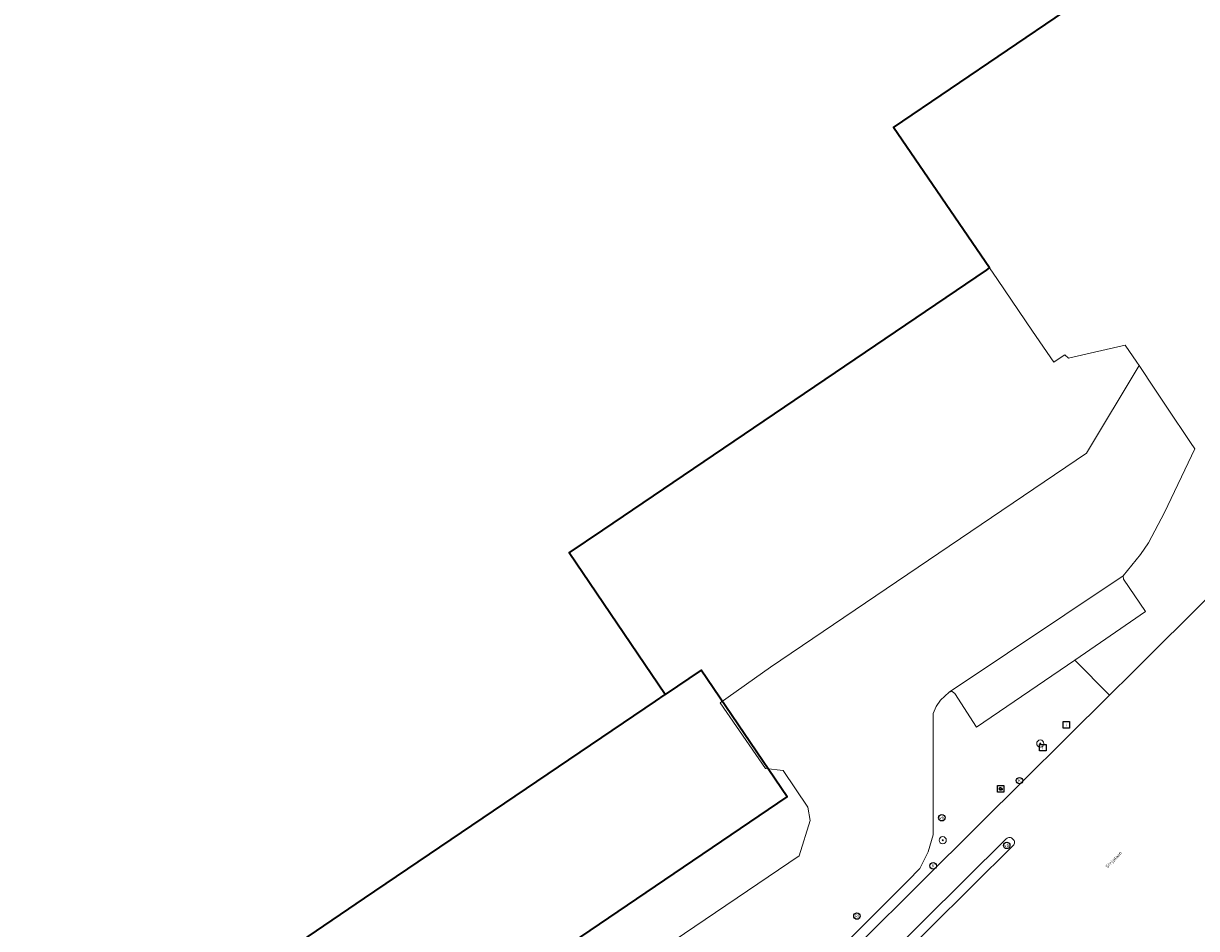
# Model space of a CAD drawing. Header units: metres. Extents: x 73718 to 76933, y 443658 to 446696.
# Tile 126 of 161: x 75266 to 75396, y 446008 to 446109. Entities that reach past the tile are written whole.
import ezdxf
from ezdxf.enums import TextEntityAlignment as Align

# ---------------------------------------------------------------- set-up
doc = ezdxf.new("R2010")
doc.units = ezdxf.units.M
for name, color, linetype, lineweight in [('B-WE-GR-BEPLANTING_CULTUUR_HEESTERS-GV', 90, 'Continuous', 18), ('B-WE-GR-BOOM-S', 90, 'Continuous', 25), ('B-WE-IE-MEUBILAIR-S', 7, 'Continuous', 25), ('B-WE-OG-BEBOUWING-GV', 7, 'Continuous', 35), ('B-WE-OG-TERREIN_ERF-GV', 7, 'Continuous', 18), ('B-WE-OG-TOPOGRAFIE-T18', 10, 'Continuous', 18), ('B-WE-VH-GESLOTENVERHARDING_ASFALT-GV', 10, 'Continuous', 18), ('B-WE-VH-OPENVERHARDING_BETONSTRAATSTEEN-GV', 30, 'Continuous', 18)]:
    doc.layers.add(name, color=color, linetype=linetype, lineweight=lineweight)
doc.styles.add('NLCS-ISO', font='NLCS-ISO.ttf')
doc.styles.add('NLCS-ISO-M200-T18', font='NLCS-ISO.ttf', dxfattribs={"height": 0.36})

# ---------------------------------------------------------------- blocks, each defined once
blk = doc.blocks.new('SIE-MEUBILAIR_BORD_INFORMATIE-SO')
at = {"flags": 128}
blk.add_lwpolyline([(-1.8, 1.8), (1.8, 1.8), (1.8, -1.8), (-1.8, -1.8)], close=True, dxfattribs=at)
at = {"style": 'NLCS-ISO'}
blk.add_text('i', height=1.8, dxfattribs=at).set_placement((0, 0), align=Align.MIDDLE_CENTER)
blk = doc.blocks.new('SIE-MEUBILAIR_BORD_VERKEER-SO')
at = {"flags": 128}
blk.add_lwpolyline([(-1.8, 1.8), (1.8, 1.8), (1.8, -1.8), (-1.8, -1.8)], close=True, dxfattribs=at)
at = {"style": 'NLCS-ISO'}
blk.add_text('vb', height=1.8, dxfattribs=at).set_placement((0, 0), align=Align.MIDDLE_CENTER)
blk = doc.blocks.new('SIE-MEUBILAIR_PAAL_VERKEERSBORD-SO')
blk.add_circle((0, 0), 1.8)
at = {"style": 'NLCS-ISO'}
blk.add_text('vb', height=1.8, dxfattribs=at).set_placement((0, 0), align=Align.MIDDLE_CENTER)
blk = doc.blocks.new('SIE-MEUBILAIR_PAAL_LICHTMAST-SO')
for points in [[(-0.62, 0), (-1, 0)], [(-0.71, 0.71), (-0.44, 0.44)], [(0, 1), (0, 0.62)], [(0.44, 0.44), (0.71, 0.71)], [(1, 0), (0.62, 0)], [(-0.71, -0.71), (-0.44, -0.44)], [(0, -0.62), (0, -1)], [(0.44, -0.44), (0.71, -0.71)]]:
    blk.add_lwpolyline(points)
blk.add_circle((0, 0), 0.5)
blk = doc.blocks.new('SIE-MEUBILAIR_PUT_KOLK-SO')
blk.add_circle((0, 0), 1.8)
at = {"style": 'NLCS-ISO'}
blk.add_text('K', height=1.8, dxfattribs=at).set_placement((0, 0), align=Align.MIDDLE_CENTER)
blk = doc.blocks.new('SIE-MEUBILAIR_PUT_RIOOLPUT-SO')
blk.add_circle((0, 0), 1.8)
at = {"style": 'NLCS-ISO'}
blk.add_text('RI', height=1.8, dxfattribs=at).set_placement((0, 0), align=Align.MIDDLE_CENTER)
blk = doc.blocks.new('SGR-BOOM_GBKN-SO')
at = {"linetype": 'ByBlock', "lineweight": 18}
h = blk.add_hatch(color=0, dxfattribs=at)
h.dxf.hatch_style = 1
edge = h.paths.add_edge_path()
edge.add_arc((0, 0), 0.25, 0, 360)
at = {"color": 0, "linetype": 'ByBlock', "lineweight": 18}
for radius in [2, 0.25]:
    blk.add_circle((0, 0), radius, dxfattribs=at)
at = {"color": 0, "linetype": 'ByBlock', "lineweight": 18, "style": 'NLCS-ISO'}
blk.add_attdef('SOORT', (2.5, 0), '', height=1.5, dxfattribs=at)

msp = doc.modelspace()

# ---------------------------------------------------------------- linework, layer by layer
at = {"layer": 'B-WE-GR-BEPLANTING_CULTUUR_HEESTERS-GV', "flags": 128}
msp.add_lwpolyline([(75351.838, 446000), (75371.801, 446019.804), (75386.192, 446034.098), (75382.325, 446037.991), (75371.424, 446030.529), (75369.003, 446034.275), (75368.717, 446034.5), (75368.398, 446034.448), (75367.444, 446033.559), (75366.93, 446032.847), (75366.612, 446032.06), (75366.62, 446018.589), (75366.075, 446016.697), (75365.137, 446014.88), (75363.811, 446013.485), (75350.256, 446000)], dxfattribs=at)
at = {"layer": 'B-WE-OG-BEBOUWING-GV', "flags": 128}
for points in [[(75275.404, 445971.939), (75350.418, 446022.809), (75340.874, 446036.883), (75336.877, 446034.173), (75326.23, 446049.873), (75329.964, 446052.405), (75372.517, 446081.262), (75372.866, 446081.499), (75362.214, 446097.084), (75381.172, 446109.94)], [(75286.486, 446000), (75303.529, 446011.558), (75335.804, 446033.445), (75336.877, 446034.173), (75326.23, 446049.873), (75329.964, 446052.405), (75372.517, 446081.262), (75372.866, 446081.499), (75362.214, 446097.084), (75381.172, 446109.94)]]:
    msp.add_lwpolyline(points, dxfattribs=at)
at = {"layer": 'B-WE-OG-TERREIN_ERF-GV', "flags": 128}
for points in [[(75351.735, 446016.282), (75352.949, 446020.179), (75352.719, 446021.675), (75349.978, 446025.721), (75347.996, 446025.956), (75342.995, 446033.259), (75348.563, 446037.186), (75383.642, 446060.934), (75389.457, 446070.663), (75389.214, 446071.026), (75387.934, 446072.937), (75384.532, 446072.155), (75381.631, 446071.489), (75381.218, 446071.86), (75380.702, 446071.516), (75379.996, 446071.045), (75377.639, 446074.5), (75376.858, 446075.646), (75373.747, 446080.208), (75372.866, 446081.499), (75372.517, 446081.262), (75329.964, 446052.405), (75326.23, 446049.873), (75336.877, 446034.173), (75335.804, 446033.445), (75303.529, 446011.558), (75286.486, 446000)], [(75286.263, 445943.555), (75285.686, 445944.364), (75282.873, 445948.499), (75276.364, 445958.066), (75277.038, 445961.425), (75275.054, 445964.352), (75293.96, 445977.151), (75351.735, 446016.282)]]:
    msp.add_lwpolyline(points, dxfattribs=at)
at = {"layer": 'B-WE-VH-GESLOTENVERHARDING_ASFALT-GV', "flags": 128}
for points in [[(75350.256, 446000), (75363.811, 446013.485), (75365.137, 446014.88), (75366.075, 446016.697), (75366.62, 446018.589), (75366.612, 446032.06), (75366.93, 446032.847), (75367.444, 446033.559), (75368.398, 446034.448), (75387.68, 446047.332), (75389.617, 446049.694), (75390.494, 446051.011), (75392.295, 446054.353), (75395.64, 446061.43), (75395.168, 446062.135), (75392.543, 446066.055), (75391.204, 446068.054), (75389.457, 446070.663), (75383.642, 446060.934), (75348.563, 446037.186), (75342.995, 446033.259), (75347.996, 446025.956), (75349.978, 446025.721), (75352.719, 446021.675), (75352.949, 446020.179), (75351.735, 446016.282), (75293.96, 445977.151)], [(75397.678, 446045.507), (75388.659, 446036.548), (75386.192, 446034.098), (75371.801, 446019.804), (75351.838, 446000), (75312.597, 445961.07), (75310.817, 445959.645), (75308.849, 445958.108), (75303.409, 445954.135), (75301.223, 445952.706), (75286.14, 445942.841), (75279.772, 445938.456), (75278.696, 445937.824), (75276.555, 445936.354), (75275.183, 445935.489), (75271.693, 445932.834), (75270.605, 445932.083), (75265.672, 445928.717)], [(75375.485, 446017.417), (75361.62, 446003.67), (75360.889, 446004.42), (75374.727, 446018.172)]]:
    msp.add_lwpolyline(points, dxfattribs=at)
msp.add_lwpolyline([(75382.325, 446037.991), (75385.176, 446039.943), (75390.177, 446043.366), (75387.718, 446046.959), (75387.68, 446047.332), (75368.398, 446034.448), (75368.717, 446034.5), (75369.003, 446034.275), (75371.424, 446030.529)], close=True, dxfattribs=at)
at = {"layer": 'B-WE-VH-GESLOTENVERHARDING_ASFALT-GV'}
for points in [[(75374.727, 446018.172, -0.4682782), (75375.462, 446018.115)], [(75375.462, 446018.115, -0.5030104), (75375.485, 446017.417)]]:
    msp.add_lwpolyline(points, format="xyb", dxfattribs=at)
at = {"layer": 'B-WE-VH-OPENVERHARDING_BETONSTRAATSTEEN-GV'}
for points in [[(75375.462, 446018.115, 0.4682782), (75374.727, 446018.172)], [(75375.485, 446017.417, 0.5030104), (75375.462, 446018.115)]]:
    msp.add_lwpolyline(points, format="xyb", dxfattribs=at)
at = {"layer": 'B-WE-VH-OPENVERHARDING_BETONSTRAATSTEEN-GV', "flags": 128}
for points in [[(75374.727, 446018.172), (75360.889, 446004.42)], [(75360.889, 446004.42), (75361.62, 446003.67), (75375.485, 446017.417)]]:
    msp.add_lwpolyline(points, dxfattribs=at)

# ---------------------------------------------------------------- block references
at = {"layer": 'B-WE-GR-BOOM-S', "xscale": 0.2, "yscale": 0.2, "zscale": 0.2}
for p in [(75378.5, 446028.724), (75367.671, 446018)]:
    msp.add_blockref('SGR-BOOM_GBKN-SO', p, dxfattribs=at)
at = {"layer": 'B-WE-IE-MEUBILAIR-S', "xscale": 0.2, "yscale": 0.2, "zscale": 0.2}
for name, p in [('SIE-MEUBILAIR_BORD_INFORMATIE-SO', (75381.384, 446030.801)), ('SIE-MEUBILAIR_BORD_INFORMATIE-SO', (75378.776, 446028.273)), ('SIE-MEUBILAIR_PUT_KOLK-SO', (75376.186, 446024.611)), ('SIE-MEUBILAIR_BORD_VERKEER-SO', (75374.097, 446023.708)), ('SIE-MEUBILAIR_PAAL_LICHTMAST-SO', (75374.097, 446023.708)), ('SIE-MEUBILAIR_PAAL_VERKEERSBORD-SO', (75367.58, 446020.503)), ('SIE-MEUBILAIR_PAAL_VERKEERSBORD-SO', (75374.775, 446017.43)), ('SIE-MEUBILAIR_PUT_KOLK-SO', (75366.609, 446015.17)), ('SIE-MEUBILAIR_PUT_RIOOLPUT-SO', (75358.157, 446009.593))]:
    msp.add_blockref(name, p, dxfattribs=at)

# ---------------------------------------------------------------- texts
at = {"layer": 'B-WE-OG-TOPOGRAFIE-T18', "style": 'NLCS-ISO-M200-T18'}
msp.add_text('Strijplaan', height=0.36, rotation=45.6, dxfattribs=at).set_placement((75386.683, 446015.807), align=Align.MIDDLE)

doc.saveas('drawing.dxf')
